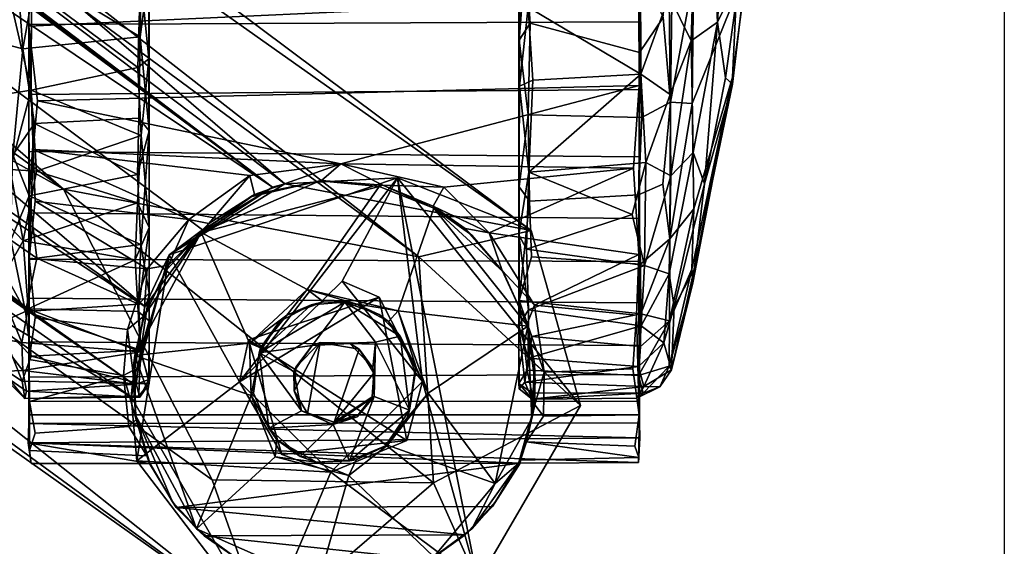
# Model space of a CAD drawing. Header units: millimetres. Extents: x -367 to 317, y -615 to 392.
# Tile 87 of 191: x 255 to 317, y -211 to -178. Entities that reach past the tile are written whole.
import ezdxf

# ---------------------------------------------------------------- set-up
doc = ezdxf.new("R2010")
doc.units = ezdxf.units.MM
doc.layers.add('Fbx_Root', color=7, linetype='Continuous', true_color=0x000000)
doc.styles.add('Default', font='arial.ttf')
doc.dimstyles.new('Default', dxfattribs={"dimscale": 10, "dimtxt": 2.5, "dimasz": 3, "dimexe": 1, "dimexo": 0.5, "dimgap": 0.8, "dimtad": 1, "dimtoh": 1, "dimzin": 1, "dimdsep": 46, "dimtxsty": 'Default', "dimcen": 2.5, "dimadec": 1, "dimazin": 1, "dimtfac": 1, "dimtdec": 4, "dimtix": 1, "dimtofl": 0, "dimtmove": 1, "dimatfit": 3, "dimfxl": 1, "dimtolj": 1, "dimtzin": 1, "dimarcsym": 0})

# ---------------------------------------------------------------- blocks, each defined once
blk = doc.blocks.new('*D1')
at = {"layer": 'Defpoints', "color": 0}
for p in [(-317.816, 295.28), (317.184, 295.28), (-317.816, -604.775)]:
    blk.add_point(p, dxfattribs=at)
at = {"layer": 'Fbx_Root', "color": 0, "lineweight": -2}
for p, q in [((-317.816, 290.28), (-317.816, -614.775)), ((317.184, 290.28), (317.184, -614.775)), ((287.184, -604.775), (-287.816, -604.775))]:
    blk.add_line(p, q, dxfattribs=at)
at = {"layer": 'Fbx_Root', "color": 0}
for points in [[(-287.816, -599.775), (-287.816, -609.775), (-317.816, -604.775)], [(287.184, -609.775), (287.184, -599.775), (317.184, -604.775)]]:
    blk.add_solid(points, dxfattribs=at)
at = {"layer": 'Fbx_Root', "color": 0, "insert": (-0.316, -584.012), "char_height": 25, "attachment_point": 5, "style": 'Default'}
blk.add_mtext('\\A1;635.00', dxfattribs=at)

msp = doc.modelspace()

# ---------------------------------------------------------------- linework, layer by layer
at = {"layer": 'Fbx_Root'}
for points in [[(34.945, -10.942, 150.2), (116.662, -71.068, 105.321), (270.96, -188.226, 97.509)], [(270.96, -188.226, 97.509), (162.973, -108.063, 129.371), (34.945, -10.942, 150.2)], [(262.11, -200.619, 97.49), (20.39, -30.993, 150.774), (166.197, -132.568, 125.034)], [(20.39, -30.993, 150.774), (262.11, -200.619, 97.49), (140.212, -116.218, 99.721)], [(116.662, -71.068, 105.321), (195.555, -122.433, 92.699), (271.741, -188.006, 77.433)], [(271.741, -188.006, 77.433), (270.96, -188.226, 97.509), (116.662, -71.068, 105.321)], [(270.455, -216.073, 73.82), (182.945, -146.553, 126.294), (73.468, -72.122, 140.687)], [(185.405, -155.808, 91.189), (270.455, -216.073, 73.82), (73.468, -72.122, 140.687)], [(192.753, -135.785, 124.596), (262.886, -195.763, 101.975), (109.623, -87.723, 146.07)], [(109.623, -87.723, 146.07), (262.886, -195.763, 101.975), (166.197, -132.568, 125.034)], [(257.762, -188.35, 107.143), (134.293, -98.142, 143.989), (182.945, -146.553, 126.294)], [(257.762, -188.35, 107.143), (165.204, -108.003, 135.209), (134.293, -98.142, 143.989)], [(270.96, -188.226, 97.509), (192.753, -135.785, 124.596), (162.973, -108.063, 129.371)], [(280.198, -192.611, 100.261), (191.092, -122.983, 114.321), (165.204, -108.003, 135.209)], [(165.204, -108.003, 135.209), (257.762, -188.35, 107.143), (280.198, -192.611, 100.261)], [(262.026, -201.45, 76.739), (185.405, -155.808, 91.189), (140.212, -116.218, 99.721)], [(140.212, -116.218, 99.721), (262.11, -200.619, 97.49), (262.026, -201.45, 76.739)], [(195.555, -122.433, 92.699), (191.092, -122.983, 114.321), (287.294, -190.95, 74.536)], [(287.294, -190.95, 74.536), (271.741, -188.006, 77.433), (195.555, -122.433, 92.699)], [(191.092, -122.983, 114.321), (280.198, -192.611, 100.261), (287.294, -190.95, 74.536)], [(166.197, -132.568, 125.034), (262.886, -195.763, 101.975), (262.11, -200.619, 97.49)], [(262.886, -195.763, 101.975), (192.753, -135.785, 124.596), (266.544, -190.905, 101.405)], [(266.544, -190.905, 101.405), (192.753, -135.785, 124.596), (270.96, -188.226, 97.509)], [(270.455, -216.073, 73.82), (267.136, -206.7, 100.855), (182.945, -146.553, 126.294)], [(182.945, -146.553, 126.294), (267.136, -206.7, 100.855), (257.762, -188.35, 107.143)], [(286.528, -149.121, 59.64), (286.525, -169.196, 38.131), (286.525, -191.237, 56.29), (286.524, -160.625, 64.469)], [(263.171, -174.471, 1.349), (263.173, -151.48, 5.375), (263.173, -184.671, 4.839)], [(263.173, -151.48, 5.375), (263.173, -172.728, 30.142), (263.173, -200.62, 27.356), (263.173, -194.911, 14.031)], [(263.173, -184.671, 4.839), (263.173, -151.48, 5.375), (263.173, -194.911, 14.031)], [(286.532, -168.131, 0.667), (286.528, -178.942, 2.419), (286.525, -153.66, 4.056)], [(286.528, -178.942, 2.419), (286.529, -188.208, 7.238), (286.525, -153.66, 4.056)], [(286.529, -188.208, 7.238), (286.535, -195.37, 13.962), (286.525, -153.66, 4.056)], [(286.526, -200.622, 27.526), (286.525, -171.923, 29.239), (286.525, -153.66, 4.056), (286.535, -195.37, 13.962)], [(270.455, -216.073, 73.82), (185.405, -155.808, 91.189), (262.026, -201.45, 76.739)], [(286.546, -172.104, 65.414), (286.524, -160.625, 64.469), (286.525, -191.237, 56.29)], [(286.528, -178.942, 2.419), (286.532, -168.131, 0.667), (286.944, -173.81, 0.498)], [(297.692, -169.493, 58.154), (297.406, -178.976, 57.067), (299.076, -177.809, 48.66), (298.594, -168.012, 53.309)], [(299.076, -177.809, 48.66), (299.643, -168.258, 48.798), (298.594, -168.012, 53.309)], [(300.453, -174.939, 41.36), (300.898, -168.421, 39.888), (299.643, -168.258, 48.798), (299.076, -177.809, 48.66)], [(286.525, -169.196, 38.131), (286.525, -170.966, 37.544), (286.525, -191.237, 56.29)], [(297.406, -178.976, 57.067), (297.692, -169.493, 58.154), (296.015, -176.148, 63.9)], [(253.597, -179.086, 3.282), (254.559, -170.85, 0.494), (255.189, -179.491, 1.953)], [(255.189, -179.491, 1.953), (254.559, -170.85, 0.494), (256.036, -174.783, 0.652)], [(286.525, -170.966, 37.544), (286.525, -172.332, 36.499), (286.525, -191.237, 56.29)], [(263.173, -171.3, 65.358), (262.628, -174.823, 65.518), (263.153, -180.12, 63.295)], [(263.172, -190.776, 56.928), (263.173, -171.3, 65.358), (263.153, -180.12, 63.295)], [(263.173, -200.62, 27.356), (263.173, -171.699, 37.061), (263.173, -171.3, 65.358), (263.172, -190.776, 56.928)], [(255.61, -172.771, 69.903), (255.567, -178.065, 68.922), (294.102, -176.267, 69.348), (293.747, -171.701, 70.013)], [(262.701, -171.933, 0.223), (262.603, -178.727, 1.601), (256.036, -174.783, 0.652)], [(262.603, -178.727, 1.601), (262.701, -171.933, 0.223), (263.171, -174.471, 1.349)], [(263.173, -171.699, 37.061), (263.173, -200.62, 27.356), (263.173, -172.876, 35.762)], [(286.525, -173.044, 30.679), (286.525, -171.923, 29.239), (286.526, -200.622, 27.526)], [(286.559, -181.834, 62.758), (286.546, -172.104, 65.414), (286.525, -191.237, 56.29)], [(286.546, -172.104, 65.414), (286.559, -181.834, 62.758), (287.115, -176.859, 65.006)], [(295.632, -177.512, 2.227), (296.236, -171.794, 2.163), (296.105, -182.846, 4.817)], [(296.105, -182.846, 4.817), (296.236, -171.794, 2.163), (297.552, -175.032, 8.358)], [(255.61, -172.771, 69.903), (255.558, -173.327, 67.274), (255.557, -177.945, 66.341), (255.567, -178.065, 68.922)], [(263.173, -173.466, 31.757), (263.173, -200.62, 27.356), (263.173, -172.728, 30.142)], [(263.173, -172.876, 35.762), (263.173, -200.62, 27.356), (263.173, -173.621, 33.705)], [(286.525, -172.332, 36.499), (286.525, -173.391, 34.72), (286.525, -191.237, 56.29)], [(297.552, -175.032, 8.358), (299.019, -172.412, 15.257), (300.263, -175.997, 23.708), (297.465, -182.936, 11.441)], [(294.14, -173.917, 67.181), (294.141, -177.783, 66.353), (255.557, -177.945, 66.341), (255.558, -173.327, 67.274)], [(263.173, -173.621, 33.705), (263.173, -200.62, 27.356), (263.173, -173.466, 31.757)], [(286.525, -173.637, 32.581), (286.525, -173.044, 30.679), (286.526, -200.622, 27.526)], [(286.525, -173.391, 34.72), (286.525, -173.637, 32.581), (286.525, -191.237, 56.29)], [(286.525, -191.237, 56.29), (286.525, -173.637, 32.581), (286.526, -200.622, 27.526), (286.527, -196.959, 48.446)], [(286.528, -178.942, 2.419), (286.944, -173.81, 0.498), (287.23, -177.859, 1.406)], [(294.117, -174.256, 0.52), (294.131, -179.728, 2.014), (287.23, -177.859, 1.406), (286.944, -173.81, 0.498)], [(294.14, -173.917, 67.181), (294.102, -176.267, 69.348), (294.141, -177.783, 66.353)], [(262.603, -178.727, 1.601), (263.171, -174.471, 1.349), (263.173, -184.671, 4.839)], [(294.223, -181.091, 63.688), (294.193, -174.427, 65.552), (287.115, -176.859, 65.006)], [(294.131, -179.728, 2.014), (294.117, -174.256, 0.52), (295.632, -177.512, 2.227)], [(294.193, -174.427, 65.552), (294.223, -181.091, 63.688), (296.015, -176.148, 63.9)], [(300.023, -181.72, 35.482), (300.906, -174.163, 35.89), (300.453, -174.939, 41.36), (299.574, -181.315, 42.298)], [(300.79, -175.408, 29.922), (300.906, -174.163, 35.89), (300.023, -181.72, 35.482), (300.01, -181.277, 29.482)], [(255.189, -179.491, 1.953), (256.036, -174.783, 0.652), (262.603, -178.727, 1.601)], [(262.447, -180.672, 63.814), (262.628, -174.823, 65.518), (255.726, -175.648, 65.354)], [(262.628, -174.823, 65.518), (262.447, -180.672, 63.814), (263.153, -180.12, 63.295)], [(297.552, -175.032, 8.358), (297.465, -182.936, 11.441), (296.105, -182.846, 4.817)], [(300.453, -174.939, 41.36), (299.076, -177.809, 48.66), (299.574, -181.315, 42.298)], [(254.192, -175.513, 64.633), (254.247, -182.329, 62.268), (255.703, -182.094, 63.216)], [(254.192, -175.513, 64.633), (255.703, -182.094, 63.216), (255.726, -175.648, 65.354)], [(255.726, -175.648, 65.354), (255.703, -182.094, 63.216), (262.447, -180.672, 63.814)], [(300.263, -175.997, 23.708), (300.01, -181.277, 29.482), (297.567, -189.58, 18.555), (297.465, -182.936, 11.441)], [(300.01, -181.277, 29.482), (300.263, -175.997, 23.708), (300.79, -175.408, 29.922)], [(255.567, -178.065, 68.922), (256.108, -182.779, 67.296), (294.128, -181.8, 67.728), (294.102, -176.267, 69.348)], [(294.128, -181.8, 67.728), (294.141, -177.783, 66.353), (294.102, -176.267, 69.348)], [(296.015, -176.148, 63.9), (294.223, -181.091, 63.688), (296.078, -182.366, 61.369)], [(296.015, -176.148, 63.9), (296.078, -182.366, 61.369), (297.406, -178.976, 57.067)], [(287.115, -176.859, 65.006), (286.559, -181.834, 62.758), (287.399, -181.462, 63.482)], [(287.115, -176.859, 65.006), (287.399, -181.462, 63.482), (294.223, -181.091, 63.688)], [(255.557, -177.945, 66.341), (294.141, -177.783, 66.353), (294.14, -182.064, 64.863), (255.558, -182.363, 64.712)], [(287.102, -183.656, 3.636), (286.528, -178.942, 2.419), (287.23, -177.859, 1.406)], [(294.131, -179.728, 2.014), (294.279, -183.822, 3.834), (287.102, -183.656, 3.636), (287.23, -177.859, 1.406)], [(294.141, -177.783, 66.353), (294.128, -181.8, 67.728), (294.14, -182.064, 64.863)], [(295.632, -177.512, 2.227), (296.105, -182.846, 4.817), (294.279, -183.822, 3.834), (294.131, -179.728, 2.014)], [(299.076, -177.809, 48.66), (297.406, -178.976, 57.067), (297.537, -186.04, 51.903)], [(298.253, -188.007, 43.31), (299.076, -177.809, 48.66), (297.537, -186.04, 51.903)], [(298.253, -188.007, 43.31), (299.574, -181.315, 42.298), (299.076, -177.809, 48.66)], [(255.557, -177.945, 66.341), (255.558, -182.363, 64.712), (255.567, -178.065, 68.922)], [(255.558, -182.363, 64.712), (255.559, -185.962, 62.92), (255.567, -178.065, 68.922)], [(255.583, -192.703, 61.195), (255.567, -178.065, 68.922), (255.559, -185.962, 62.92)], [(255.567, -178.065, 68.922), (255.583, -192.703, 61.195), (255.837, -185.845, 65.859)], [(255.567, -178.065, 68.922), (255.837, -185.845, 65.859), (256.108, -182.779, 67.296)], [(253.597, -179.086, 3.282), (255.189, -179.491, 1.953), (254.559, -186.19, 5.8)], [(262.603, -178.727, 1.601), (262.513, -183.866, 3.837), (255.914, -184.203, 3.96), (255.189, -179.491, 1.953)], [(262.513, -183.866, 3.837), (262.603, -178.727, 1.601), (263.173, -184.671, 4.839)], [(286.529, -188.208, 7.238), (286.528, -178.942, 2.419), (287.102, -183.656, 3.636)], [(296.078, -182.366, 61.369), (296.111, -187.51, 58.238), (297.406, -178.976, 57.067)], [(297.537, -186.04, 51.903), (297.406, -178.976, 57.067), (296.111, -187.51, 58.238)], [(254.559, -186.19, 5.8), (255.189, -179.491, 1.953), (255.914, -184.203, 3.96)], [(262.447, -180.672, 63.814), (262.663, -184.955, 61.699), (263.153, -180.12, 63.295)], [(262.663, -184.955, 61.699), (263.172, -190.776, 56.928), (263.153, -180.12, 63.295)], [(262.663, -184.955, 61.699), (262.447, -180.672, 63.814), (255.703, -182.094, 63.216)], [(286.559, -181.834, 62.758), (287.146, -187.266, 60.342), (287.399, -181.462, 63.482)], [(287.399, -181.462, 63.482), (287.146, -187.266, 60.342), (294.223, -181.091, 63.688)], [(294.539, -186.656, 60.608), (294.223, -181.091, 63.688), (287.146, -187.266, 60.342)], [(294.223, -181.091, 63.688), (294.539, -186.656, 60.608), (296.078, -182.366, 61.369)], [(297.567, -189.58, 18.555), (300.01, -181.277, 29.482), (297.451, -193.391, 25.6)], [(297.503, -194.263, 31.636), (297.451, -193.391, 25.6), (300.01, -181.277, 29.482)], [(300.01, -181.277, 29.482), (297.585, -193.421, 37.848), (297.503, -194.263, 31.636)], [(300.023, -181.72, 35.482), (297.585, -193.421, 37.848), (300.01, -181.277, 29.482)], [(299.574, -181.315, 42.298), (298.253, -188.007, 43.31), (300.023, -181.72, 35.482)], [(254.247, -182.329, 62.268), (254.381, -187.1, 59.659), (255.703, -182.094, 63.216)], [(255.703, -182.094, 63.216), (254.381, -187.1, 59.659), (256.047, -187.201, 60.314)], [(294.14, -182.064, 64.863), (294.14, -186.316, 62.703), (255.559, -185.962, 62.92), (255.558, -182.363, 64.712)], [(255.703, -182.094, 63.216), (256.047, -187.201, 60.314), (262.663, -184.955, 61.699)], [(275.282, -186.741, 65.388), (294.128, -181.8, 67.728), (256.108, -182.779, 67.296)], [(293.75, -187.022, 65.22), (294.128, -181.8, 67.728), (275.282, -186.741, 65.388)], [(286.559, -181.834, 62.758), (286.525, -191.237, 56.29), (287.146, -187.266, 60.342)], [(293.75, -187.022, 65.22), (294.107, -192.481, 61.397), (294.128, -181.8, 67.728)], [(294.107, -192.481, 61.397), (294.14, -190.189, 59.989), (294.128, -181.8, 67.728)], [(294.14, -182.064, 64.863), (294.128, -181.8, 67.728), (294.14, -186.316, 62.703)], [(294.14, -186.316, 62.703), (294.128, -181.8, 67.728), (294.14, -190.189, 59.989)], [(297.585, -193.421, 37.848), (300.023, -181.72, 35.482), (298.253, -188.007, 43.31)], [(256.108, -182.779, 67.296), (255.837, -185.845, 65.859), (275.282, -186.741, 65.388)], [(296.105, -182.846, 4.817), (295.617, -188.022, 7.606), (294.074, -188.695, 6.865), (294.279, -183.822, 3.834)], [(294.539, -186.656, 60.608), (296.111, -187.51, 58.238), (296.078, -182.366, 61.369)], [(295.617, -188.022, 7.606), (296.105, -182.846, 4.817), (296.053, -191.488, 11.19)], [(296.053, -191.488, 11.19), (296.105, -182.846, 4.817), (297.465, -182.936, 11.441)], [(297.465, -182.936, 11.441), (297.567, -189.58, 18.555), (296.053, -191.488, 11.19)], [(262.513, -183.866, 3.837), (262.433, -187.42, 5.974), (255.914, -184.203, 3.96)], [(262.433, -187.42, 5.974), (262.513, -183.866, 3.837), (263.173, -184.671, 4.839)], [(286.529, -188.208, 7.238), (287.102, -183.656, 3.636), (287.188, -189.098, 7.221)], [(287.102, -183.656, 3.636), (294.279, -183.822, 3.834), (294.074, -188.695, 6.865), (287.188, -189.098, 7.221)], [(254.559, -186.19, 5.8), (255.914, -184.203, 3.96), (255.58, -188.77, 6.987)], [(255.58, -188.77, 6.987), (255.914, -184.203, 3.96), (262.433, -187.42, 5.974)], [(262.433, -187.42, 5.974), (263.173, -184.671, 4.839), (262.646, -191.831, 9.62)], [(262.646, -191.831, 9.62), (263.173, -184.671, 4.839), (263.173, -194.911, 14.031)], [(262.431, -189.209, 58.853), (262.663, -184.955, 61.699), (256.047, -187.201, 60.314)], [(262.663, -184.955, 61.699), (262.431, -189.209, 58.853), (263.172, -190.776, 56.928)], [(255.559, -185.962, 62.92), (255.559, -189.845, 60.27), (255.583, -192.703, 61.195)], [(294.14, -186.316, 62.703), (294.14, -190.189, 59.989), (255.559, -189.845, 60.27), (255.559, -185.962, 62.92)], [(255.837, -185.845, 65.859), (255.583, -192.703, 61.195), (255.956, -189.104, 63.921)], [(265.666, -190.258, 63.127), (269.523, -187.484, 64.952), (255.837, -185.845, 65.859)], [(269.523, -187.484, 64.952), (275.282, -186.741, 65.388), (255.837, -185.845, 65.859)], [(255.837, -185.845, 65.859), (255.956, -189.104, 63.921), (265.666, -190.258, 63.127)], [(254.431, -191.559, 10.205), (254.559, -186.19, 5.8), (255.58, -188.77, 6.987)], [(297.537, -186.04, 51.903), (296.013, -193.696, 52.389), (296.32, -195.766, 47.717), (298.253, -188.007, 43.31)], [(296.111, -187.51, 58.238), (296.013, -193.696, 52.389), (297.537, -186.04, 51.903)], [(254.381, -187.1, 59.659), (253.552, -189.877, 56.076), (255.206, -191.615, 56.647)], [(254.381, -187.1, 59.659), (255.206, -191.615, 56.647), (256.047, -187.201, 60.314)], [(256.047, -187.201, 60.314), (255.206, -191.615, 56.647), (262.431, -189.209, 58.853)], [(269.523, -187.484, 64.952), (269.826, -188.694, 65.241), (275.282, -186.741, 65.388)], [(275.282, -186.741, 65.388), (269.826, -188.694, 65.241), (274.049, -187.805, 66.158)], [(275.282, -186.741, 65.388), (274.049, -187.805, 66.158), (277.918, -188.086, 65.829)], [(281.773, -188.213, 64.486), (275.282, -186.741, 65.388), (277.918, -188.086, 65.829)], [(275.282, -186.741, 65.388), (281.773, -188.213, 64.486), (293.75, -187.022, 65.22)], [(281.773, -188.213, 64.486), (284.646, -191.103, 62.538), (293.75, -187.022, 65.22)], [(294.107, -192.481, 61.397), (293.75, -187.022, 65.22), (284.646, -191.103, 62.538)], [(293.673, -189.954, 58.238), (294.539, -186.656, 60.608), (287.146, -187.266, 60.342)], [(293.673, -189.954, 58.238), (294.452, -193.173, 55.016), (294.539, -186.656, 60.608)], [(294.539, -186.656, 60.608), (294.452, -193.173, 55.016), (296.111, -187.51, 58.238)], [(262.433, -187.42, 5.974), (262.646, -191.831, 9.62), (255.58, -188.77, 6.987)], [(278.86, -187.622, 71.199), (268.862, -200.504, 71.864), (264.42, -192.499, 71.688)], [(278.86, -187.622, 71.199), (264.42, -192.499, 71.688), (271.741, -188.006, 77.433)], [(269.523, -187.484, 64.952), (265.666, -190.258, 63.127), (266.938, -190.51, 64.076)], [(266.451, -191.092, 71.627), (273.955, -187.82, 71.244), (269.556, -188.835, 70.987)], [(277.699, -188.185, 71.599), (273.955, -187.82, 71.244), (266.451, -191.092, 71.627)], [(269.826, -188.694, 65.241), (269.523, -187.484, 64.952), (266.938, -190.51, 64.076)], [(268.862, -200.504, 71.864), (278.86, -187.622, 71.199), (275.353, -194.162, 71.811)], [(269.556, -188.835, 70.987), (273.955, -187.82, 71.244), (274.049, -187.805, 66.158)], [(274.049, -187.805, 66.158), (269.826, -188.694, 65.241), (269.556, -188.835, 70.987)], [(271.741, -188.006, 77.433), (287.294, -190.95, 74.536), (278.86, -187.622, 71.199)], [(277.699, -188.185, 71.599), (277.918, -188.086, 65.829), (274.049, -187.805, 66.158), (273.955, -187.82, 71.244)], [(275.353, -194.162, 71.811), (278.86, -187.622, 71.199), (280.426, -200.488, 71.675)], [(283.92, -213.141, 71.978), (280.426, -200.488, 71.675), (278.86, -187.622, 71.199)], [(283.92, -213.141, 71.978), (278.86, -187.622, 71.199), (290.408, -201.996, 73.052)], [(287.294, -190.95, 74.536), (290.408, -201.996, 73.052), (278.86, -187.622, 71.199)], [(286.525, -191.237, 56.29), (286.994, -192.136, 56.137), (287.146, -187.266, 60.342)], [(287.146, -187.266, 60.342), (286.994, -192.136, 56.137), (293.673, -189.954, 58.238)], [(294.452, -193.173, 55.016), (296.013, -193.696, 52.389), (296.111, -187.51, 58.238)], [(280.198, -192.611, 100.261), (257.762, -188.35, 107.143), (281.119, -206.896, 97.721)], [(267.136, -206.7, 100.855), (281.119, -206.896, 97.721), (257.762, -188.35, 107.143)], [(264.42, -192.499, 71.688), (270.96, -188.226, 97.509), (271.741, -188.006, 77.433)], [(266.544, -190.905, 101.405), (270.96, -188.226, 97.509), (264.42, -192.499, 71.688)], [(277.699, -188.185, 71.599), (266.451, -191.092, 71.627), (273.142, -194.69, 71.652)], [(281.142, -189.548, 71.607), (277.699, -188.185, 71.599), (273.142, -194.69, 71.652), (278.886, -196.024, 71.658)], [(277.699, -188.185, 71.599), (281.142, -189.548, 71.607), (277.918, -188.086, 65.829)], [(281.115, -189.421, 64.82), (277.918, -188.086, 65.829), (281.142, -189.548, 71.607)], [(281.773, -188.213, 64.486), (277.918, -188.086, 65.829), (281.115, -189.421, 64.82)], [(284.646, -191.103, 62.538), (281.773, -188.213, 64.486), (281.115, -189.421, 64.82)], [(286.535, -195.37, 13.962), (286.529, -188.208, 7.238), (287.188, -189.098, 7.221)], [(295.617, -188.022, 7.606), (296.053, -191.488, 11.19), (294.195, -193.074, 10.932), (294.074, -188.695, 6.865)], [(297.585, -193.421, 37.848), (298.253, -188.007, 43.31), (296.32, -195.766, 47.717)], [(254.431, -191.559, 10.205), (255.58, -188.77, 6.987), (256.071, -192.711, 10.52)], [(256.071, -192.711, 10.52), (255.58, -188.77, 6.987), (262.646, -191.831, 9.62)], [(266.451, -191.092, 71.627), (269.556, -188.835, 70.987), (269.826, -188.694, 65.241)], [(269.826, -188.694, 65.241), (266.938, -190.51, 64.076), (266.451, -191.092, 71.627)], [(294.074, -188.695, 6.865), (294.195, -193.074, 10.932), (287.316, -192.63, 10.46), (287.188, -189.098, 7.221)], [(262.287, -192.811, 55.464), (262.431, -189.209, 58.853), (255.206, -191.615, 56.647)], [(255.956, -189.104, 63.921), (255.583, -192.703, 61.195), (263.04, -193.371, 60.66)], [(263.04, -193.371, 60.66), (265.666, -190.258, 63.127), (255.956, -189.104, 63.921)], [(262.431, -189.209, 58.853), (262.287, -192.811, 55.464), (263.172, -190.776, 56.928)], [(287.094, -196.992, 71.609), (281.142, -189.548, 71.607), (278.886, -196.024, 71.658)], [(281.142, -189.548, 71.607), (283.551, -191.248, 70.931), (281.115, -189.421, 64.82)], [(283.133, -190.834, 64.181), (281.115, -189.421, 64.82), (283.551, -191.248, 70.931)], [(284.646, -191.103, 62.538), (281.115, -189.421, 64.82), (283.133, -190.834, 64.181)], [(281.142, -189.548, 71.607), (285.525, -193.568, 71.099), (283.551, -191.248, 70.931)], [(281.142, -189.548, 71.607), (287.094, -196.992, 71.609), (285.525, -193.568, 71.099)], [(286.535, -195.37, 13.962), (287.188, -189.098, 7.221), (287.316, -192.63, 10.46)], [(297.567, -189.58, 18.555), (297.451, -193.391, 25.6), (296.04, -196.652, 18.174)], [(296.04, -196.652, 18.174), (296.053, -191.488, 11.19), (297.567, -189.58, 18.555)], [(253.552, -189.877, 56.076), (253.615, -194.398, 51.16), (255.206, -191.615, 56.647)], [(255.559, -189.845, 60.27), (255.559, -192.771, 57.673), (255.583, -192.703, 61.195)], [(294.14, -190.189, 59.989), (294.14, -192.921, 57.519), (255.559, -192.771, 57.673), (255.559, -189.845, 60.27)], [(263.04, -193.371, 60.66), (264.379, -193.139, 61.945), (265.666, -190.258, 63.127)], [(265.666, -190.258, 63.127), (264.379, -193.139, 61.945), (266.938, -190.51, 64.076)], [(294.452, -193.173, 55.016), (293.673, -189.954, 58.238), (286.994, -192.136, 56.137)], [(294.14, -190.189, 59.989), (294.107, -192.481, 61.397), (294.14, -192.921, 57.519)], [(262.287, -192.811, 55.464), (262.469, -196.061, 51.356), (263.172, -190.776, 56.928)], [(262.469, -196.061, 51.356), (263.17, -196.656, 49.226), (263.172, -190.776, 56.928)], [(262.886, -195.763, 101.975), (266.544, -190.905, 101.405), (264.42, -192.499, 71.688)], [(263.17, -196.656, 49.226), (263.173, -200.62, 27.356), (263.172, -190.776, 56.928)], [(264.299, -193.399, 70.908), (266.451, -191.092, 71.627), (266.938, -190.51, 64.076)], [(266.938, -190.51, 64.076), (264.379, -193.139, 61.945), (264.299, -193.399, 70.908)], [(283.551, -191.248, 70.931), (285.525, -193.568, 71.099), (283.133, -190.834, 64.181)], [(285.466, -193.472, 62.035), (283.133, -190.834, 64.181), (285.525, -193.568, 71.099)], [(284.646, -191.103, 62.538), (283.133, -190.834, 64.181), (285.466, -193.472, 62.035)], [(253.59, -192.87, 13.102), (254.431, -191.559, 10.205), (255.353, -196.081, 14.886)], [(255.353, -196.081, 14.886), (254.431, -191.559, 10.205), (256.071, -192.711, 10.52)], [(266.451, -191.092, 71.627), (262.269, -198.853, 71.591), (269.495, -198.065, 71.656)], [(262.269, -198.853, 71.591), (266.451, -191.092, 71.627), (262.873, -196.295, 71.196)], [(262.873, -196.295, 71.196), (266.451, -191.092, 71.627), (264.299, -193.399, 70.908)], [(269.495, -198.065, 71.656), (273.142, -194.69, 71.652), (266.451, -191.092, 71.627)], [(290.408, -201.996, 73.052), (287.294, -190.95, 74.536), (280.198, -192.611, 100.261)], [(287.504, -195.68, 58.405), (284.646, -191.103, 62.538), (285.466, -193.472, 62.035)], [(284.646, -191.103, 62.538), (287.504, -195.68, 58.405), (294.107, -192.481, 61.397)], [(286.525, -191.237, 56.29), (286.527, -196.959, 48.446), (287.124, -195.961, 51.543)], [(286.525, -191.237, 56.29), (287.124, -195.961, 51.543), (286.994, -192.136, 56.137)], [(294.222, -196.222, 15.106), (294.195, -193.074, 10.932), (296.053, -191.488, 11.19)], [(294.222, -196.222, 15.106), (296.053, -191.488, 11.19), (296.04, -196.652, 18.174)], [(253.615, -194.398, 51.16), (255.517, -195.894, 51.658), (255.206, -191.615, 56.647)], [(255.206, -191.615, 56.647), (255.517, -195.894, 51.658), (262.287, -192.811, 55.464)], [(262.646, -191.831, 9.62), (262.491, -195.614, 14.149), (256.071, -192.711, 10.52)], [(262.491, -195.614, 14.149), (262.646, -191.831, 9.62), (263.173, -194.911, 14.031)], [(286.994, -192.136, 56.137), (287.124, -195.961, 51.543), (294.452, -193.173, 55.016)], [(255.353, -196.081, 14.886), (256.071, -192.711, 10.52), (262.491, -195.614, 14.149)], [(262.469, -196.061, 51.356), (262.287, -192.811, 55.464), (255.517, -195.894, 51.658)], [(255.559, -192.771, 57.673), (255.558, -195.238, 54.991), (255.594, -199.104, 54.027)], [(294.14, -192.921, 57.519), (294.139, -195.514, 54.662), (255.558, -195.238, 54.991), (255.559, -192.771, 57.673)], [(255.594, -199.104, 54.027), (255.583, -192.703, 61.195), (255.559, -192.771, 57.673)], [(255.583, -192.703, 61.195), (255.973, -196.462, 57.479), (261.791, -197.199, 56.677), (263.04, -193.371, 60.66)], [(255.583, -192.703, 61.195), (255.594, -199.104, 54.027), (255.973, -196.462, 57.479)], [(264.42, -192.499, 71.688), (262.386, -205.502, 71.673), (262.026, -201.45, 76.739)], [(262.026, -201.45, 76.739), (262.11, -200.619, 97.49), (264.42, -192.499, 71.688)], [(262.886, -195.763, 101.975), (264.42, -192.499, 71.688), (262.11, -200.619, 97.49)], [(264.42, -192.499, 71.688), (268.862, -200.504, 71.864), (262.386, -205.502, 71.673)], [(281.119, -206.896, 97.721), (290.408, -201.996, 73.052), (280.198, -192.611, 100.261)], [(294.195, -193.074, 10.932), (294.222, -196.222, 15.106), (286.535, -195.37, 13.962), (287.316, -192.63, 10.46)], [(293.944, -196.312, 57.645), (294.107, -192.481, 61.397), (287.504, -195.68, 58.405)], [(294.123, -202.59, 47.781), (294.107, -192.481, 61.397), (293.944, -196.312, 57.645)], [(294.123, -202.59, 47.781), (294.139, -195.514, 54.662), (294.107, -192.481, 61.397)], [(294.14, -192.921, 57.519), (294.107, -192.481, 61.397), (294.139, -195.514, 54.662)], [(253.664, -196.813, 18.71), (253.59, -192.87, 13.102), (255.353, -196.081, 14.886)], [(263.04, -193.371, 60.66), (261.791, -197.199, 56.677), (262.822, -196.365, 58.756)], [(264.379, -193.139, 61.945), (262.822, -196.365, 58.756), (262.873, -196.295, 71.196)], [(263.04, -193.371, 60.66), (262.822, -196.365, 58.756), (264.379, -193.139, 61.945)], [(262.873, -196.295, 71.196), (264.299, -193.399, 70.908), (264.379, -193.139, 61.945)], [(294.237, -196.972, 49.909), (294.452, -193.173, 55.016), (287.124, -195.961, 51.543)], [(294.452, -193.173, 55.016), (294.237, -196.972, 49.909), (296.013, -193.696, 52.389)], [(296.012, -199.52, 26.11), (296.04, -196.652, 18.174), (297.451, -193.391, 25.6)], [(297.451, -193.391, 25.6), (297.503, -194.263, 31.636), (296.012, -199.52, 26.11)], [(296.32, -195.766, 47.717), (296.152, -199.757, 37.18), (297.585, -193.421, 37.848)], [(297.503, -194.263, 31.636), (297.585, -193.421, 37.848), (296.152, -199.757, 37.18)], [(285.525, -193.568, 71.099), (287.094, -196.992, 71.609), (285.466, -193.472, 62.035)], [(287.049, -196.841, 58.564), (285.466, -193.472, 62.035), (287.094, -196.992, 71.609)], [(287.504, -195.68, 58.405), (285.466, -193.472, 62.035), (287.049, -196.841, 58.564)], [(294.237, -196.972, 49.909), (295.684, -198.047, 45.597), (296.013, -193.696, 52.389)], [(296.013, -193.696, 52.389), (295.684, -198.047, 45.597), (296.32, -195.766, 47.717)], [(253.615, -194.398, 51.16), (253.575, -197.757, 44.688), (255.128, -198.027, 47.74)], [(253.615, -194.398, 51.16), (255.128, -198.027, 47.74), (255.517, -195.894, 51.658)], [(277.685, -195.168, 97.686), (268.862, -200.504, 71.864), (275.353, -194.162, 71.811)], [(280.426, -200.488, 71.675), (277.685, -195.168, 97.686), (275.353, -194.162, 71.811)], [(296.152, -199.757, 37.18), (296.012, -199.52, 26.11), (297.503, -194.263, 31.636)], [(255.558, -195.238, 54.991), (255.558, -197.992, 51.146), (255.594, -199.104, 54.027)], [(294.139, -195.514, 54.662), (294.139, -198.213, 50.793), (255.558, -197.992, 51.146), (255.558, -195.238, 54.991)], [(262.629, -198.511, 19.126), (262.491, -195.614, 14.149), (263.173, -194.911, 14.031)], [(262.629, -198.511, 19.126), (263.173, -194.911, 14.031), (263.173, -200.62, 27.356)], [(268.862, -200.504, 71.864), (277.685, -195.168, 97.686), (269.44, -197.866, 99.436)], [(277.685, -195.168, 97.686), (279.439, -204.215, 95.624), (269.44, -197.866, 99.436)], [(269.495, -198.065, 71.656), (271.852, -196.31, 72.262), (273.142, -194.69, 71.652)], [(273.142, -194.69, 71.652), (271.852, -196.31, 72.262), (274.176, -195.463, 72.27)], [(273.142, -194.69, 71.652), (276.214, -195.589, 72.282), (278.886, -196.024, 71.658)], [(273.142, -194.69, 71.652), (274.176, -195.463, 72.27), (276.214, -195.589, 72.282)], [(279.439, -204.215, 95.624), (277.685, -195.168, 97.686), (280.426, -200.488, 71.675)], [(255.517, -195.894, 51.658), (255.128, -198.027, 47.74), (262.618, -198.617, 46.72)], [(262.491, -195.614, 14.149), (262.629, -198.511, 19.126), (255.353, -196.081, 14.886)], [(262.618, -198.617, 46.72), (262.469, -196.061, 51.356), (255.517, -195.894, 51.658)], [(270.121, -198.679, 81.725), (275.525, -195.488, 81.619), (273.409, -195.659, 81.444)], [(275.525, -195.488, 81.619), (270.121, -198.679, 81.725), (273.462, -198.22, 81.617)], [(270.121, -198.679, 81.725), (273.409, -195.659, 81.444), (271.403, -196.7, 81.117)], [(271.403, -196.7, 81.117), (273.409, -195.659, 81.444), (271.852, -196.31, 72.262)], [(274.176, -195.463, 72.27), (271.852, -196.31, 72.262), (273.409, -195.659, 81.444)], [(274.176, -195.463, 72.27), (273.409, -195.659, 81.444), (275.525, -195.488, 81.619)], [(273.462, -198.22, 81.617), (277.46, -197.999, 81.802), (275.525, -195.488, 81.619)], [(274.176, -195.463, 72.27), (275.525, -195.488, 81.619), (276.214, -195.589, 72.282)], [(279.012, -197.631, 81.53), (275.525, -195.488, 81.619), (277.46, -197.999, 81.802)], [(275.525, -195.488, 81.619), (279.012, -197.631, 81.53), (277.686, -196.258, 81.175)], [(275.525, -195.488, 81.619), (277.686, -196.258, 81.175), (276.214, -195.589, 72.282)], [(278.286, -196.71, 72.404), (276.214, -195.589, 72.282), (277.686, -196.258, 81.175)], [(276.214, -195.589, 72.282), (278.286, -196.71, 72.404), (278.886, -196.024, 71.658)], [(286.526, -200.622, 27.526), (286.535, -195.37, 13.962), (287.053, -199.767, 22.256)], [(287.337, -197.657, 17.497), (286.535, -195.37, 13.962), (294.222, -196.222, 15.106)], [(287.053, -199.767, 22.256), (286.535, -195.37, 13.962), (287.337, -197.657, 17.497)], [(288.125, -199.902, 52.989), (287.504, -195.68, 58.405), (287.049, -196.841, 58.564)], [(288.125, -199.902, 52.989), (293.726, -199.692, 53.187), (293.944, -196.312, 57.645), (287.504, -195.68, 58.405)], [(294.139, -195.514, 54.662), (294.123, -202.59, 47.781), (294.139, -198.213, 50.793)], [(295.684, -198.047, 45.597), (296.152, -199.757, 37.18), (296.32, -195.766, 47.717)], [(253.664, -196.813, 18.71), (255.353, -196.081, 14.886), (255.713, -198.884, 19.941)], [(255.713, -198.884, 19.941), (255.353, -196.081, 14.886), (262.629, -198.511, 19.126)], [(255.973, -196.462, 57.479), (255.594, -199.104, 54.027), (261.539, -200.119, 52.568), (261.791, -197.199, 56.677)], [(262.822, -196.365, 58.756), (261.791, -197.199, 56.677), (262.129, -199.793, 54.544)], [(262.822, -196.365, 58.756), (262.129, -199.793, 54.544), (262.269, -198.853, 71.591)], [(262.269, -198.853, 71.591), (262.873, -196.295, 71.196), (262.822, -196.365, 58.756)], [(262.469, -196.061, 51.356), (262.618, -198.617, 46.72), (263.17, -196.656, 49.226)], [(269.495, -198.065, 71.656), (270.188, -198.367, 72.358), (271.852, -196.31, 72.262)], [(271.852, -196.31, 72.262), (270.188, -198.367, 72.358), (271.403, -196.7, 81.117)], [(277.686, -196.258, 81.175), (279.012, -197.631, 81.53), (278.286, -196.71, 72.404)], [(278.886, -196.024, 71.658), (278.286, -196.71, 72.404), (280.032, -199.616, 72.206)], [(278.886, -196.024, 71.658), (280.032, -199.616, 72.206), (280.8, -201.222, 71.653)], [(278.886, -196.024, 71.658), (280.8, -201.222, 71.653), (287.094, -196.992, 71.609)], [(286.527, -196.959, 48.446), (287.113, -199.014, 45.822), (287.124, -195.961, 51.543)], [(287.124, -195.961, 51.543), (287.113, -199.014, 45.822), (294.237, -196.972, 49.909)], [(294.222, -196.222, 15.106), (294.21, -198.277, 18.765), (287.337, -197.657, 17.497)], [(293.726, -199.692, 53.187), (294.123, -202.59, 47.781), (293.944, -196.312, 57.645)], [(294.21, -198.277, 18.765), (294.222, -196.222, 15.106), (296.04, -196.652, 18.174)], [(253.555, -199.429, 26.767), (253.664, -196.813, 18.71), (255.146, -200.463, 24.853)], [(255.146, -200.463, 24.853), (253.664, -196.813, 18.71), (255.713, -198.884, 19.941)], [(263.17, -196.656, 49.226), (262.618, -198.617, 46.72), (263.149, -200.373, 39.826)], [(263.149, -200.373, 39.826), (263.173, -200.62, 27.356), (263.17, -196.656, 49.226)], [(270.121, -198.679, 81.725), (271.403, -196.7, 81.117), (270.188, -198.367, 72.358)], [(280.032, -199.616, 72.206), (278.286, -196.71, 72.404), (279.012, -197.631, 81.53)], [(285.018, -206.939, 71.649), (287.094, -196.992, 71.609), (280.8, -201.222, 71.653)], [(287.094, -196.992, 71.609), (285.018, -206.939, 71.649), (287.341, -202.835, 71.302)], [(286.547, -200.948, 35.563), (286.527, -196.959, 48.446), (286.526, -200.622, 27.526)], [(286.527, -196.959, 48.446), (286.896, -200.531, 41.146), (287.113, -199.014, 45.822)], [(286.527, -196.959, 48.446), (286.547, -200.948, 35.563), (286.896, -200.531, 41.146)], [(287.094, -196.992, 71.609), (287.556, -200.572, 71.06), (287.049, -196.841, 58.564)], [(287.516, -199.347, 55.019), (287.049, -196.841, 58.564), (287.556, -200.572, 71.06)], [(288.125, -199.902, 52.989), (287.049, -196.841, 58.564), (287.516, -199.347, 55.019)], [(287.094, -196.992, 71.609), (287.341, -202.835, 71.302), (287.556, -200.572, 71.06)], [(294.066, -199.545, 44.447), (294.237, -196.972, 49.909), (287.113, -199.014, 45.822)], [(294.237, -196.972, 49.909), (294.066, -199.545, 44.447), (295.684, -198.047, 45.597)], [(294.071, -200.107, 23.31), (294.21, -198.277, 18.765), (296.04, -196.652, 18.174)], [(294.071, -200.107, 23.31), (296.04, -196.652, 18.174), (296.012, -199.52, 26.11)], [(253.575, -197.757, 44.688), (253.597, -199.851, 37.076), (255.178, -199.787, 43.625)], [(253.575, -197.757, 44.688), (255.178, -199.787, 43.625), (255.128, -198.027, 47.74)], [(261.791, -197.199, 56.677), (261.539, -200.119, 52.568), (262.129, -199.793, 54.544)], [(279.619, -202.293, 81.656), (279.012, -197.631, 81.53), (277.46, -197.999, 81.802)], [(279.012, -197.631, 81.53), (279.619, -202.293, 81.656), (279.946, -199.807, 81.005)], [(279.012, -197.631, 81.53), (279.946, -199.807, 81.005), (280.032, -199.616, 72.206)], [(294.21, -198.277, 18.765), (294.071, -200.107, 23.31), (287.053, -199.767, 22.256), (287.337, -197.657, 17.497)], [(255.128, -198.027, 47.74), (255.178, -199.787, 43.625), (262.618, -198.617, 46.72)], [(255.604, -201.751, 49.55), (255.594, -199.104, 54.027), (255.558, -197.992, 51.146)], [(255.558, -197.992, 51.146), (255.561, -200.207, 46.89), (255.604, -201.751, 49.55)], [(294.139, -198.213, 50.793), (294.14, -200.051, 47.191), (255.561, -200.207, 46.89), (255.558, -197.992, 51.146)], [(269.615, -201.381, 71.703), (269.495, -198.065, 71.656), (262.269, -198.853, 71.591)], [(269.44, -197.866, 99.436), (271.545, -205.11, 97.294), (268.862, -200.504, 71.864)], [(271.545, -205.11, 97.294), (269.44, -197.866, 99.436), (279.439, -204.215, 95.624)], [(269.495, -198.065, 71.656), (269.615, -201.381, 71.703), (270.188, -198.367, 72.358)], [(270.121, -198.679, 81.725), (270.188, -198.367, 72.358), (269.615, -201.381, 71.703), (269.751, -201.232, 81.093)], [(272.298, -199.854, 81.559), (273.462, -198.22, 81.617), (270.121, -198.679, 81.725)], [(272.298, -199.854, 81.559), (272.437, -199.591, 71.649), (273.462, -198.22, 81.617)], [(272.437, -199.591, 71.649), (272.332, -201.078, 71.65), (273.957, -198.032, 71.656)], [(273.957, -198.032, 71.656), (272.332, -201.078, 71.65), (273.173, -202.51, 71.65)], [(273.957, -198.032, 71.656), (273.462, -198.22, 81.617), (272.437, -199.591, 71.649)], [(273.173, -202.51, 71.65), (274.854, -203.059, 71.66), (276.437, -198.443, 71.649), (273.957, -198.032, 71.656)], [(275.83, -198.072, 81.393), (277.46, -197.999, 81.802), (273.462, -198.22, 81.617)], [(273.462, -198.22, 81.617), (273.957, -198.032, 71.656), (275.83, -198.072, 81.393)], [(276.437, -198.443, 71.649), (275.83, -198.072, 81.393), (273.957, -198.032, 71.656)], [(275.83, -198.072, 81.393), (277.293, -199.636, 81.303), (277.46, -197.999, 81.802)], [(275.83, -198.072, 81.393), (276.437, -198.443, 71.649), (277.293, -199.636, 81.303)], [(277.293, -199.636, 81.303), (277.372, -201.428, 81.655), (277.46, -197.999, 81.802)], [(277.46, -197.999, 81.802), (277.372, -201.428, 81.655), (279.619, -202.293, 81.656)], [(294.066, -199.545, 44.447), (294.406, -200.812, 39.899), (295.684, -198.047, 45.597)], [(294.139, -198.213, 50.793), (294.123, -202.59, 47.781), (294.14, -200.051, 47.191)], [(295.684, -198.047, 45.597), (294.406, -200.812, 39.899), (296.152, -199.757, 37.18)], [(255.146, -200.463, 24.853), (255.713, -198.884, 19.941), (262.53, -200.61, 25.066)], [(262.34, -200.663, 40.86), (262.618, -198.617, 46.72), (255.178, -199.787, 43.625)], [(262.629, -198.511, 19.126), (262.53, -200.61, 25.066), (255.713, -198.884, 19.941)], [(262.304, -202.614, 71.277), (262.269, -198.853, 71.591), (262.129, -199.793, 54.544)], [(262.269, -198.853, 71.591), (266.152, -209.801, 71.633), (269.615, -201.381, 71.703)], [(266.152, -209.801, 71.633), (262.269, -198.853, 71.591), (262.304, -202.614, 71.277)], [(262.34, -200.663, 40.86), (263.149, -200.373, 39.826), (262.618, -198.617, 46.72)], [(262.53, -200.61, 25.066), (262.629, -198.511, 19.126), (263.173, -200.62, 27.356)], [(270.728, -203.44, 81.628), (270.121, -198.679, 81.725), (269.751, -201.232, 81.093)], [(270.121, -198.679, 81.725), (270.728, -203.44, 81.628), (272.788, -202.34, 81.628)], [(272.788, -202.34, 81.628), (272.298, -199.854, 81.559), (270.121, -198.679, 81.725)], [(277.366, -199.967, 71.65), (276.437, -198.443, 71.649), (274.854, -203.059, 71.66)], [(277.366, -199.967, 71.65), (277.293, -199.636, 81.303), (276.437, -198.443, 71.649)], [(287.113, -199.014, 45.822), (286.896, -200.531, 41.146), (294.066, -199.545, 44.447)], [(255.311, -201.558, 31.134), (253.555, -199.429, 26.767), (255.146, -200.463, 24.853)], [(253.555, -199.429, 26.767), (255.311, -201.558, 31.134), (253.597, -199.851, 37.076)], [(255.594, -199.104, 54.027), (255.604, -201.751, 49.55), (261.539, -200.119, 52.568)], [(272.437, -199.591, 71.649), (272.298, -199.854, 81.559), (272.332, -201.078, 71.65)], [(277.293, -199.636, 81.303), (277.366, -199.967, 71.65), (277.372, -201.428, 81.655)], [(279.482, -202.768, 72.284), (280.032, -199.616, 72.206), (279.619, -202.293, 81.656)], [(280.8, -201.222, 71.653), (280.032, -199.616, 72.206), (279.482, -202.768, 72.284)], [(279.946, -199.807, 81.005), (279.619, -202.293, 81.656), (280.032, -199.616, 72.206)], [(294.406, -200.812, 39.899), (294.066, -199.545, 44.447), (286.896, -200.531, 41.146)], [(287.556, -200.572, 71.06), (287.341, -202.835, 71.302), (287.516, -199.347, 55.019)], [(287.523, -201.973, 50.345), (287.516, -199.347, 55.019), (287.341, -202.835, 71.302)], [(288.125, -199.902, 52.989), (287.516, -199.347, 55.019), (287.523, -201.973, 50.345)], [(294.373, -201.232, 28.577), (294.071, -200.107, 23.31), (296.012, -199.52, 26.11)], [(295.417, -200.819, 34.03), (294.373, -201.232, 28.577), (296.012, -199.52, 26.11)], [(296.152, -199.757, 37.18), (295.417, -200.819, 34.03), (296.012, -199.52, 26.11)], [(253.597, -199.851, 37.076), (255.424, -201.099, 38.62), (255.178, -199.787, 43.625)], [(255.424, -201.099, 38.62), (253.597, -199.851, 37.076), (255.311, -201.558, 31.134)], [(255.178, -199.787, 43.625), (255.424, -201.099, 38.62), (262.34, -200.663, 40.86)], [(255.561, -200.207, 46.89), (294.14, -200.051, 47.191), (294.14, -201.723, 42.782), (255.558, -201.749, 42.58)], [(255.561, -200.207, 46.89), (255.558, -201.749, 42.58), (255.597, -204.854, 40.554)], [(255.597, -204.854, 40.554), (255.604, -201.751, 49.55), (255.561, -200.207, 46.89)], [(255.604, -201.751, 49.55), (255.974, -203.76, 44.678), (261.891, -203.335, 46.072), (261.539, -200.119, 52.568)], [(261.539, -200.119, 52.568), (262.353, -202.884, 48.757), (262.129, -199.793, 54.544)], [(261.539, -200.119, 52.568), (261.891, -203.335, 46.072), (262.353, -202.884, 48.757)], [(262.129, -199.793, 54.544), (262.353, -202.884, 48.757), (262.304, -202.614, 71.277)], [(272.788, -202.34, 81.628), (272.332, -201.078, 71.65), (272.298, -199.854, 81.559)], [(277.366, -199.967, 71.65), (274.854, -203.059, 71.66), (277.261, -201.454, 71.65)], [(277.261, -201.454, 71.65), (277.372, -201.428, 81.655), (277.366, -199.967, 71.65)], [(286.526, -200.622, 27.526), (287.053, -199.767, 22.256), (287.346, -201.208, 28.085)], [(294.071, -200.107, 23.31), (294.373, -201.232, 28.577), (287.346, -201.208, 28.085), (287.053, -199.767, 22.256)], [(288.085, -202.673, 47.667), (288.125, -199.902, 52.989), (287.523, -201.973, 50.345)], [(294.123, -202.59, 47.781), (293.726, -199.692, 53.187), (288.125, -199.902, 52.989), (288.085, -202.673, 47.667)], [(294.14, -200.051, 47.191), (294.123, -202.59, 47.781), (294.14, -201.723, 42.782)], [(294.406, -200.812, 39.899), (295.417, -200.819, 34.03), (296.152, -199.757, 37.18)], [(262.53, -200.61, 25.066), (262.504, -201.386, 29.767), (255.311, -201.558, 31.134), (255.146, -200.463, 24.853)], [(262.582, -201.482, 35.156), (262.34, -200.663, 40.86), (255.424, -201.099, 38.62)], [(262.34, -200.663, 40.86), (262.582, -201.482, 35.156), (263.149, -200.373, 39.826)], [(274.637, -206.206, 71.671), (262.386, -205.502, 71.673), (268.862, -200.504, 71.864)], [(262.504, -201.386, 29.767), (262.53, -200.61, 25.066), (263.173, -200.62, 27.356)], [(263.173, -200.62, 27.356), (262.582, -201.482, 35.156), (262.504, -201.386, 29.767)], [(263.149, -200.373, 39.826), (262.582, -201.482, 35.156), (263.173, -200.62, 27.356)], [(268.862, -200.504, 71.864), (271.545, -205.11, 97.294), (274.637, -206.206, 71.671)], [(280.426, -200.488, 71.675), (283.92, -213.141, 71.978), (274.637, -206.206, 71.671)], [(274.637, -206.206, 71.671), (279.439, -204.215, 95.624), (280.426, -200.488, 71.675)], [(287.361, -201.599, 34.764), (286.526, -200.622, 27.526), (287.346, -201.208, 28.085)], [(286.526, -200.622, 27.526), (287.361, -201.599, 34.764), (286.547, -200.948, 35.563)], [(286.896, -200.531, 41.146), (286.547, -200.948, 35.563), (287.361, -201.599, 34.764)], [(286.896, -200.531, 41.146), (287.361, -201.599, 34.764), (294.406, -200.812, 39.899)], [(293.974, -201.553, 34.304), (294.406, -200.812, 39.899), (287.361, -201.599, 34.764)], [(294.406, -200.812, 39.899), (293.974, -201.553, 34.304), (295.417, -200.819, 34.03)], [(293.974, -201.553, 34.304), (294.373, -201.232, 28.577), (295.417, -200.819, 34.03)], [(255.311, -201.558, 31.134), (262.582, -201.482, 35.156), (255.424, -201.099, 38.62)], [(262.504, -201.386, 29.767), (262.582, -201.482, 35.156), (255.311, -201.558, 31.134)], [(262.386, -205.502, 71.673), (270.455, -216.073, 73.82), (262.026, -201.45, 76.739)], [(271.119, -205.24, 71.658), (269.615, -201.381, 71.703), (266.152, -209.801, 71.633)], [(270.728, -203.44, 81.628), (269.751, -201.232, 81.093), (269.615, -201.381, 71.703)], [(269.615, -201.381, 71.703), (271.237, -204.178, 72.259), (270.728, -203.44, 81.628)], [(271.119, -205.24, 71.658), (271.237, -204.178, 72.259), (269.615, -201.381, 71.703)], [(272.332, -201.078, 71.65), (272.788, -202.34, 81.628), (273.173, -202.51, 71.65)], [(277.372, -201.428, 81.655), (274.791, -203.206, 81.765), (275.814, -205.504, 81.642)], [(276.312, -202.726, 81.157), (274.791, -203.206, 81.765), (277.372, -201.428, 81.655)], [(274.854, -203.059, 71.66), (276.369, -202.59, 71.642), (277.261, -201.454, 71.65)], [(275.814, -205.504, 81.642), (279.619, -202.293, 81.656), (277.372, -201.428, 81.655)], [(277.372, -201.428, 81.655), (277.261, -201.454, 71.65), (276.312, -202.726, 81.157)], [(276.369, -202.59, 71.642), (276.312, -202.726, 81.157), (277.261, -201.454, 71.65)], [(280.8, -201.222, 71.653), (279.482, -202.768, 72.284), (278.219, -204.516, 71.701)], [(280.8, -201.222, 71.653), (278.219, -204.516, 71.701), (285.018, -206.939, 71.649)], [(287.361, -201.599, 34.764), (287.346, -201.208, 28.085), (294.373, -201.232, 28.577)], [(294.373, -201.232, 28.577), (293.974, -201.553, 34.304), (287.361, -201.599, 34.764)], [(294.14, -201.723, 42.782), (294.14, -202.604, 38.666), (255.558, -202.588, 38.794), (255.558, -201.749, 42.58)], [(255.558, -201.749, 42.58), (255.558, -202.588, 38.794), (255.597, -204.854, 40.554)], [(255.604, -201.751, 49.55), (255.597, -204.854, 40.554), (255.974, -203.76, 44.678)], [(290.408, -201.996, 73.052), (281.119, -206.896, 97.721), (283.92, -213.141, 71.978)], [(287.341, -202.835, 71.302), (286.491, -205.66, 71.039), (287.523, -201.973, 50.345)], [(287.01, -204.3, 43.267), (287.523, -201.973, 50.345), (286.491, -205.66, 71.039)], [(287.01, -204.3, 43.267), (288.085, -202.673, 47.667), (287.523, -201.973, 50.345)], [(294.106, -205.282, 37.835), (294.14, -201.723, 42.782), (294.123, -202.59, 47.781)], [(294.14, -201.723, 42.782), (294.106, -205.282, 37.835), (294.14, -202.604, 38.666)], [(255.558, -202.588, 38.794), (255.562, -203.146, 34.156), (255.597, -204.854, 40.554)], [(255.558, -202.588, 38.794), (294.14, -202.604, 38.666), (294.135, -203.105, 34.32), (255.562, -203.146, 34.156)], [(264.643, -208.089, 71.098), (262.304, -202.614, 71.277), (263.204, -205.647, 70.77)], [(266.152, -209.801, 71.633), (262.304, -202.614, 71.277), (264.643, -208.089, 71.098)], [(263.204, -205.647, 70.77), (262.304, -202.614, 71.277), (262.353, -202.884, 48.757)], [(274.791, -203.206, 81.765), (272.788, -202.34, 81.628), (270.728, -203.44, 81.628)], [(274.791, -203.206, 81.765), (274.854, -203.059, 71.66), (272.788, -202.34, 81.628)], [(273.173, -202.51, 71.65), (272.788, -202.34, 81.628), (274.854, -203.059, 71.66)], [(274.791, -203.206, 81.765), (276.312, -202.726, 81.157), (274.854, -203.059, 71.66)], [(274.854, -203.059, 71.66), (276.312, -202.726, 81.157), (276.369, -202.59, 71.642)], [(279.619, -202.293, 81.656), (275.814, -205.504, 81.642), (278.1, -204.546, 81.159)], [(279.619, -202.293, 81.656), (278.1, -204.546, 81.159), (279.482, -202.768, 72.284)], [(293.835, -204.564, 41.859), (294.123, -202.59, 47.781), (288.085, -202.673, 47.667), (287.01, -204.3, 43.267)], [(294.123, -202.59, 47.781), (293.835, -204.564, 41.859), (294.106, -205.282, 37.835)], [(294.14, -202.604, 38.666), (294.106, -205.282, 37.835), (294.135, -203.105, 34.32)], [(255.516, -204.354, 33.159), (255.597, -204.854, 40.554), (255.562, -203.146, 34.156)], [(255.516, -204.354, 33.159), (255.562, -203.146, 34.156), (294.152, -204.05, 33.287)], [(294.135, -203.105, 34.32), (294.152, -204.05, 33.287), (255.562, -203.146, 34.156)], [(255.597, -204.854, 40.554), (263.011, -205.19, 39.081), (261.891, -203.335, 46.072), (255.974, -203.76, 44.678)], [(261.891, -203.335, 46.072), (263.011, -205.19, 39.081), (262.353, -202.884, 48.757)], [(262.353, -202.884, 48.757), (263.011, -205.19, 39.081), (263.204, -205.647, 70.77)], [(270.728, -203.44, 81.628), (272.712, -205.22, 81.461), (274.791, -203.206, 81.765)], [(272.712, -205.22, 81.461), (275.814, -205.504, 81.642), (274.791, -203.206, 81.765)], [(278.219, -204.516, 71.701), (279.482, -202.768, 72.284), (278.1, -204.546, 81.159)], [(287.341, -202.835, 71.302), (285.018, -206.939, 71.649), (286.491, -205.66, 71.039)], [(294.07, -205.614, 33.054), (294.135, -203.105, 34.32), (294.106, -205.282, 37.835)], [(294.135, -203.105, 34.32), (294.07, -205.614, 33.054), (294.152, -204.05, 33.287)], [(272.712, -205.22, 81.461), (270.728, -203.44, 81.628), (271.237, -204.178, 72.259)], [(294.07, -205.614, 33.054), (255.516, -204.354, 33.159), (294.152, -204.05, 33.287)], [(255.597, -204.854, 40.554), (255.516, -204.354, 33.159), (255.704, -205.673, 33.133)], [(263.189, -205.664, 33.094), (255.704, -205.673, 33.133), (255.516, -204.354, 33.159)], [(255.516, -204.354, 33.159), (294.07, -205.614, 33.054), (286.592, -205.649, 33.06)], [(286.592, -205.649, 33.06), (263.189, -205.664, 33.094), (255.516, -204.354, 33.159)], [(271.119, -205.24, 71.658), (273.734, -205.58, 72.263), (271.237, -204.178, 72.259)], [(271.237, -204.178, 72.259), (273.734, -205.58, 72.263), (272.712, -205.22, 81.461)], [(279.439, -204.215, 95.624), (274.637, -206.206, 71.671), (271.545, -205.11, 97.294)], [(275.788, -206.421, 71.653), (278.219, -204.516, 71.701), (276.236, -205.446, 72.265)], [(281.14, -211.564, 71.597), (285.018, -206.939, 71.649), (278.219, -204.516, 71.701), (275.788, -206.421, 71.653)], [(278.1, -204.546, 81.159), (275.814, -205.504, 81.642), (276.236, -205.446, 72.265)], [(276.236, -205.446, 72.265), (278.219, -204.516, 71.701), (278.1, -204.546, 81.159)], [(286.622, -205.454, 36.875), (287.01, -204.3, 43.267), (286.491, -205.66, 71.039)], [(287.01, -204.3, 43.267), (286.622, -205.454, 36.875), (294.106, -205.282, 37.835)], [(294.106, -205.282, 37.835), (293.835, -204.564, 41.859), (287.01, -204.3, 43.267)], [(263.011, -205.19, 39.081), (255.597, -204.854, 40.554), (255.704, -205.673, 33.133), (263.189, -205.664, 33.094)], [(263.011, -205.19, 39.081), (263.189, -205.664, 33.094), (263.204, -205.647, 70.77)], [(275.788, -206.421, 71.653), (271.119, -205.24, 71.658), (266.152, -209.801, 71.633), (273.846, -213.172, 71.577)], [(275.788, -206.421, 71.653), (273.734, -205.58, 72.263), (271.119, -205.24, 71.658)], [(272.712, -205.22, 81.461), (273.734, -205.58, 72.263), (275.814, -205.504, 81.642)], [(262.386, -205.502, 71.673), (274.637, -206.206, 71.671), (270.455, -216.073, 73.82)], [(263.189, -205.664, 33.094), (264.876, -208.442, 35.162), (264.643, -208.089, 71.098), (263.204, -205.647, 70.77)], [(264.876, -208.442, 35.162), (263.189, -205.664, 33.094), (286.592, -205.649, 33.06)], [(264.876, -208.442, 35.162), (286.592, -205.649, 33.06), (284.857, -208.391, 35.135)], [(276.236, -205.446, 72.265), (275.814, -205.504, 81.642), (273.734, -205.58, 72.263)], [(275.788, -206.421, 71.653), (276.236, -205.446, 72.265), (273.734, -205.58, 72.263)], [(286.491, -205.66, 71.039), (283.555, -209.803, 71.087), (285.051, -208.097, 70.86)], [(285.018, -206.939, 71.649), (283.555, -209.803, 71.087), (286.491, -205.66, 71.039)], [(286.592, -205.649, 33.06), (286.622, -205.454, 36.875), (284.857, -208.391, 35.135)], [(286.622, -205.454, 36.875), (285.051, -208.097, 70.86), (284.857, -208.391, 35.135)], [(286.491, -205.66, 71.039), (285.051, -208.097, 70.86), (286.622, -205.454, 36.875)], [(286.622, -205.454, 36.875), (286.592, -205.649, 33.06), (294.07, -205.614, 33.054), (294.106, -205.282, 37.835)], [(270.455, -216.073, 73.82), (274.637, -206.206, 71.671), (283.92, -213.141, 71.978)], [(273.846, -213.172, 71.577), (281.14, -211.564, 71.597), (275.788, -206.421, 71.653)], [(267.136, -206.7, 100.855), (270.455, -216.073, 73.82), (281.119, -206.896, 97.721)], [(283.92, -213.141, 71.978), (281.119, -206.896, 97.721), (270.455, -216.073, 73.82)], [(285.018, -206.939, 71.649), (281.14, -211.564, 71.597), (283.555, -209.803, 71.087)], [(266.152, -209.801, 71.633), (264.643, -208.089, 71.098), (266.641, -210.227, 36.886)], [(264.876, -208.442, 35.162), (266.641, -210.227, 36.886), (264.643, -208.089, 71.098)], [(285.051, -208.097, 70.86), (283.555, -209.803, 71.087), (283.121, -210.165, 36.802)], [(283.121, -210.165, 36.802), (284.857, -208.391, 35.135), (285.051, -208.097, 70.86)], [(264.876, -208.442, 35.162), (284.857, -208.391, 35.135), (283.121, -210.165, 36.802)], [(266.641, -210.227, 36.886), (264.876, -208.442, 35.162), (283.121, -210.165, 36.802)], [(266.152, -209.801, 71.633), (268.758, -211.707, 71.07), (273.846, -213.172, 71.577)], [(268.758, -211.707, 71.07), (266.152, -209.801, 71.633), (268.84, -211.777, 38.652)], [(266.641, -210.227, 36.886), (268.84, -211.777, 38.652), (266.152, -209.801, 71.633)], [(266.641, -210.227, 36.886), (283.121, -210.165, 36.802), (280.91, -211.748, 38.587)], [(268.84, -211.777, 38.652), (266.641, -210.227, 36.886), (280.91, -211.748, 38.587)], [(283.555, -209.803, 71.087), (281.14, -211.564, 71.597), (280.91, -211.748, 38.587)], [(280.91, -211.748, 38.587), (283.121, -210.165, 36.802), (283.555, -209.803, 71.087)]]:
    msp.add_3dface(points, dxfattribs=at)

# ---------------------------------------------------------------- dimensions: what is measured, and where the dimension line sits
dim = msp.add_linear_dim(base=(-317.816, -604.775), p1=(317.184, 295.28), p2=(-317.816, 295.28), angle=180, dimstyle='Default', override={"dimscale": 10, "dimtxt": 2.5, "dimasz": 3, "dimexe": 1, "dimexo": 0.5, "dimgap": 0.8, "dimtad": 1, "dimtih": 0, "dimtoh": 0, "dimdec": 2, "dimlfac": 1, "dimzin": 1, "dimtxsty": 'Default', "dimsah": 0, "dimcen": 2.5, "dimadec": 1, "dimazin": 1, "dimtix": 0, "dimtmove": 0, "dimtzin": 1}, dxfattribs=at)
dim.commit()
dim.dimension.update_dxf_attribs({"geometry": '*D1', "text_midpoint": (-0.316, -584.012)})

doc.saveas('drawing.dxf')
